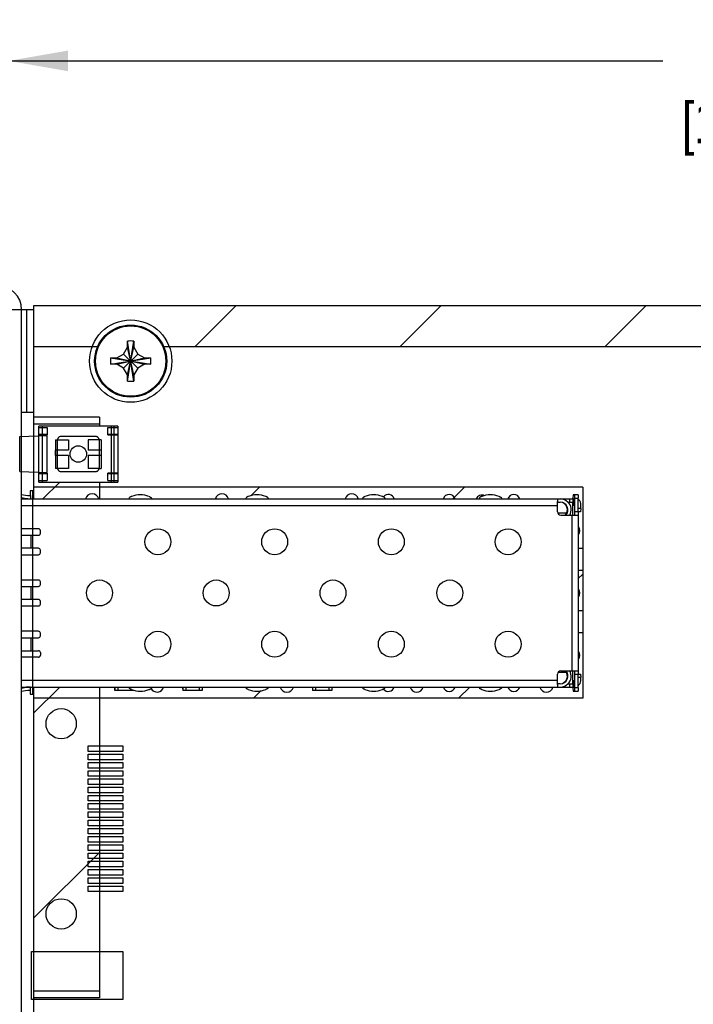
# Model space of a CAD drawing. Header units: inches. Extents: x 0 to 22, y 0 to 17.
# Tile 52 of 65: x 9.4 to 11.4, y 11.5 to 14.5. Entities that reach past the tile are written whole.
import ezdxf

# ---------------------------------------------------------------- set-up
doc = ezdxf.new("R2010")
doc.units = ezdxf.units.IN
doc.header["$LTSCALE"] = 1.21
doc.header["$MEASUREMENT"] = 0
doc.layers.get('0').update_dxf_attribs({"linetype": 'CONTINUOUS'})
for name, color, linetype in [('COSMETIC', 7, 'CONTINUOUS'), ('DATUMCURVES', 7, 'CONTINUOUS'), ('DIMENSIONS', 7, 'CONTINUOUS')]:
    doc.layers.add(name, color=color, linetype=linetype)
doc.styles.get("Standard").update_dxf_attribs({"font": 'txt', "width": 0.8})
doc.dimstyles.new('DIMSTYLE_1', dxfattribs={"dimtxt": 0.125, "dimasz": 0.18, "dimexe": 0.18, "dimexo": 0.0625, "dimgap": 0.09, "dimtad": 0, "dimtih": 1, "dimtoh": 1, "dimzin": 4, "dimdsep": 46, "dimtxsty": 'STANDARD', "dimblk": '_FILLED', "dimblk1": '_FILLED', "dimblk2": '_FILLED', "dimcen": 0.09, "dimadec": 0, "dimazin": 0, "dimtp": 0.01, "dimtm": 0.01, "dimtfac": 1, "dimtofl": 0, "dimtmove": 0, "dimatfit": 3, "dimldrblk": '_FILLED', "dimfxl": 1, "dimtolj": 1, "dimtzin": 4, "dimarcsym": 0})

# ---------------------------------------------------------------- blocks, each defined once
blk = doc.blocks.new('_FILLED')
at = {"color": 0, "linetype": 'BYBLOCK'}
blk.add_solid([(0, 0), (-1, 0.174), (-1, -0.174)], dxfattribs=at)
blk = doc.blocks.new('*D22')
at = {"layer": 'DIMENSIONS', "color": 2, "linetype": 'CONTINUOUS'}
for p, q in [((9.3589, 13.6734), (9.3589, 14.491)), ((14.1549, 13.6854), (14.1549, 14.491)), ((9.3589, 14.366), (11.3444, 14.366)), ((14.1549, 14.366), (12.1694, 14.366))]:
    blk.add_line(p, q, dxfattribs=at)
at = {"layer": 'DIMENSIONS', "color": 2, "linetype": 'CONTINUOUS', "xscale": 0.18, "yscale": 0.18, "zscale": 0.18, "rotation": 180}
blk.add_blockref('_FILLED', (9.3589, 14.366), dxfattribs=at)
at = {"layer": 'DIMENSIONS', "color": 2, "linetype": 'CONTINUOUS', "xscale": 0.18, "yscale": 0.18, "zscale": 0.18}
blk.add_blockref('_FILLED', (14.1549, 14.366), dxfattribs=at)
at = {"layer": 'DIMENSIONS', "color": 2, "linetype": 'CONTINUOUS', "insert": (11.6069, 14.4285), "char_height": 0.125, "width": 0.7, "attachment_point": 2, "line_spacing_factor": 0.9}
blk.add_mtext('4.80\\P[121.8]', dxfattribs=at)

msp = doc.modelspace()

# ---------------------------------------------------------------- linework, layer by layer
at = {"color": 7, "linetype": 'CONTINUOUS'}
for p, q in [((9.4339, 13.6109), (9.3589, 13.6109)), ((9.3979, 10.7269), (9.3979, 13.6109)), ((9.4129, 13.6109), (9.4129, 13.2989)), ((9.4339, 13.6229), (9.4339, 13.0366)), ((14.1549, 13.6229), (9.4339, 13.6229)), ((9.7194, 13.3941), (9.7384, 13.5158)), ((9.7384, 13.3941), (9.7194, 13.5158)), ((9.7194, 13.5152), (9.7194, 13.5158)), ((9.7194, 13.4969), (9.7194, 13.5152)), ((9.7384, 13.5158), (9.7384, 13.5152)), ((9.7384, 13.5152), (9.7384, 13.4969)), ((9.6869, 13.4644), (9.7075, 13.4763)), ((9.7075, 13.4763), (9.7194, 13.4969)), ((9.7075, 13.4335), (9.7503, 13.4763)), ((9.7503, 13.4335), (9.7075, 13.4763)), ((9.7194, 13.4129), (9.7384, 13.4969)), ((9.7384, 13.4129), (9.7194, 13.4969)), ((9.7384, 13.4969), (9.7503, 13.4763)), ((9.7503, 13.4763), (9.7709, 13.4644)), ((9.6681, 13.4644), (9.7898, 13.4454)), ((9.6681, 13.4454), (9.7898, 13.4644)), ((9.6681, 13.4644), (9.6687, 13.4644)), ((9.6687, 13.4644), (9.6869, 13.4644)), ((9.6869, 13.4644), (9.7709, 13.4454)), ((9.6869, 13.4454), (9.7709, 13.4644)), ((9.7709, 13.4644), (9.7892, 13.4644)), ((9.7892, 13.4644), (9.7898, 13.4644)), ((9.6687, 13.4454), (9.6681, 13.4454)), ((9.6869, 13.4454), (9.6687, 13.4454)), ((9.7075, 13.4335), (9.6869, 13.4454)), ((9.7194, 13.4129), (9.7075, 13.4335)), ((9.7503, 13.4335), (9.7384, 13.4129)), ((9.7709, 13.4454), (9.7503, 13.4335)), ((9.7892, 13.4454), (9.7709, 13.4454)), ((9.7898, 13.4454), (9.7892, 13.4454)), ((9.7194, 13.3947), (9.7194, 13.4129)), ((9.7194, 13.3941), (9.7194, 13.3947)), ((9.7384, 13.4129), (9.7384, 13.3947)), ((9.7384, 13.3947), (9.7384, 13.3941)), ((9.4339, 13.2989), (9.3979, 13.2989)), ((9.4499, 13.0879), (9.4499, 13.2579)), ((9.6899, 13.2579), (9.4499, 13.2579)), ((9.4499, 13.2529), (9.4749, 13.2529)), ((9.461, 13.0879), (9.461, 13.2579)), ((9.4749, 13.2529), (9.4749, 13.2307)), ((9.6599, 13.2309), (9.6599, 13.2529)), ((9.6599, 13.2529), (9.6899, 13.2529)), ((9.6789, 13.0879), (9.6789, 13.2579)), ((9.6899, 13.2579), (9.6899, 13.0879)), ((9.4499, 13.2307), (9.4749, 13.2307)), ((9.4749, 13.1169), (9.4749, 13.2289)), ((9.5059, 13.2164), (9.5059, 13.1294)), ((9.5059, 13.2164), (9.5069, 13.2164)), ((9.6229, 13.2259), (9.5169, 13.2259)), ((9.6339, 13.2164), (9.6329, 13.2164)), ((9.6339, 13.1294), (9.6339, 13.2164)), ((9.6599, 13.2309), (9.6899, 13.2309)), ((9.5059, 13.1294), (9.5069, 13.1294)), ((9.5169, 13.1199), (9.6229, 13.1199)), ((9.6339, 13.1294), (9.6329, 13.1294)), ((9.4749, 13.1152), (9.4499, 13.1152)), ((9.4499, 13.0929), (9.4749, 13.0929)), ((9.4499, 13.0879), (9.6899, 13.0879)), ((9.4749, 13.1152), (9.4749, 13.0929)), ((9.6599, 13.0929), (9.6599, 13.1149)), ((9.6899, 13.1149), (9.6599, 13.1149)), ((9.6599, 13.0929), (9.6899, 13.0929)), ((9.3979, 13.0366), (11.0743, 13.0366)), ((9.4253, 13.0471), (9.4228, 13.0471)), ((9.4228, 13.0372), (9.4253, 13.0372)), ((9.4253, 13.0471), (9.4253, 13.0372)), ((9.7255, 13.0393), (9.7257, 13.0413)), ((9.726, 13.0366), (9.7255, 13.0393)), ((10.0798, 13.0393), (10.08, 13.0413)), ((10.0802, 13.0366), (10.0798, 13.0393)), ((10.4341, 13.0393), (10.4342, 13.0413)), ((10.4345, 13.0366), (10.4341, 13.0393)), ((10.7884, 13.0393), (10.7885, 13.0413)), ((10.7888, 13.0366), (10.7884, 13.0393)), ((11.0244, 13.0366), (11.0247, 13.0285)), ((11.0608, 13.0366), (11.0608, 13.0268)), ((11.0705, 13.0366), (11.0705, 13.0268)), ((11.0717, 13.0488), (11.0715, 13.039)), ((11.0715, 13.0366), (11.0715, 13.039)), ((11.0869, 13.0488), (11.0717, 13.0488)), ((11.0728, 13.0368), (11.0729, 13.037)), ((11.0729, 13.037), (11.0743, 13.037)), ((11.0743, 13.037), (11.0743, 13.0368)), ((11.0743, 13.0368), (11.0745, 13.0268)), ((11.0773, 13.039), (11.0771, 13.0488)), ((11.0773, 12.9972), (11.0773, 13.039)), ((11.0773, 13.039), (11.0871, 13.039)), ((11.0869, 13.0488), (11.0871, 13.039)), ((11.0871, 12.9972), (11.0871, 13.039)), ((9.3979, 13.0169), (11.0248, 13.0169)), ((11.0247, 13.0268), (11.0328, 13.0268)), ((11.0248, 12.9972), (11.0248, 13.0169)), ((11.0559, 13.0268), (11.0745, 13.0268)), ((11.0715, 12.9874), (11.0715, 13.0268)), ((11.0728, 13.0173), (11.0727, 13.0268)), ((11.0729, 13.0165), (11.0728, 13.0173)), ((11.0743, 13.0165), (11.0729, 13.0165)), ((11.0745, 13.0268), (11.0743, 13.0165)), ((11.0948, 13.0071), (11.0871, 13.0071)), ((11.0948, 13.0071), (11.0946, 12.9972)), ((11.0948, 13.0071), (11.0948, 13.0232)), ((11.0346, 12.9874), (11.0876, 12.9874)), ((11.0683, 12.9874), (11.0683, 12.5149)), ((11.0946, 12.9972), (11.0773, 12.9972)), ((11.0774, 12.9874), (11.0773, 12.9972)), ((11.0871, 12.9972), (11.0873, 12.9874)), ((11.0876, 12.9874), (11.0876, 12.5149)), ((9.449, 12.9461), (9.3979, 12.9461)), ((9.4548, 12.9401), (9.455, 12.9401)), ((9.455, 12.9323), (9.455, 12.9401)), ((9.3979, 12.9264), (9.449, 12.9264)), ((9.427, 12.887), (9.427, 12.9264)), ((9.449, 12.887), (9.3979, 12.887)), ((9.4548, 12.8811), (9.455, 12.8811)), ((9.455, 12.8732), (9.455, 12.8811)), ((9.3979, 12.8673), (9.449, 12.8673)), ((9.449, 12.7905), (9.3979, 12.7905)), ((9.3979, 12.7709), (9.449, 12.7709)), ((9.427, 12.7315), (9.427, 12.7709)), ((9.4548, 12.7846), (9.455, 12.7846)), ((9.455, 12.7768), (9.455, 12.7846)), ((9.449, 12.7315), (9.3979, 12.7315)), ((9.3979, 12.7118), (9.449, 12.7118)), ((9.4548, 12.7256), (9.455, 12.7256)), ((9.455, 12.7177), (9.455, 12.7256)), ((9.449, 12.635), (9.3979, 12.635)), ((9.3979, 12.6153), (9.449, 12.6153)), ((9.427, 12.576), (9.427, 12.6153)), ((9.455, 12.6212), (9.4548, 12.6212)), ((9.455, 12.6212), (9.455, 12.6291)), ((9.3979, 12.576), (9.449, 12.576)), ((9.449, 12.5563), (9.3979, 12.5563)), ((9.455, 12.5701), (9.455, 12.5622)), ((11.0248, 12.4854), (11.0248, 12.5051)), ((11.0346, 12.5149), (11.0876, 12.5149)), ((11.0715, 12.4756), (11.0715, 12.5149)), ((11.0773, 12.5051), (11.0774, 12.5149)), ((11.0773, 12.4634), (11.0773, 12.5051)), ((11.0773, 12.5051), (11.0946, 12.5051)), ((11.0872, 12.5142), (11.0871, 12.5051)), ((11.0871, 12.4634), (11.0871, 12.5051)), ((11.0871, 12.4953), (11.0948, 12.4953)), ((11.0873, 12.5149), (11.0872, 12.5142)), ((11.0946, 12.5051), (11.0948, 12.4953)), ((11.0948, 12.4854), (11.0948, 12.4953)), ((11.0248, 12.4854), (9.3979, 12.4854)), ((9.3979, 12.4657), (11.0743, 12.4657)), ((9.4253, 12.4651), (9.4228, 12.4651)), ((9.4253, 12.4553), (9.4253, 12.4651)), ((9.4339, 12.4657), (9.4339, 11.1429)), ((9.68, 12.4632), (9.6802, 12.4551)), ((9.6802, 12.4649), (9.6802, 12.4657)), ((9.6804, 12.4649), (9.6804, 12.4551)), ((9.6804, 12.4649), (9.7255, 12.4649)), ((9.6904, 12.4551), (9.6904, 12.4649)), ((9.7255, 12.463), (9.726, 12.4657)), ((9.7257, 12.461), (9.7255, 12.463)), ((9.8866, 12.4632), (9.8869, 12.4551)), ((9.8869, 12.4649), (9.8868, 12.4657)), ((9.8871, 12.4649), (9.8871, 12.4551)), ((9.8871, 12.4649), (9.9461, 12.4649)), ((9.8971, 12.4551), (9.8971, 12.4649)), ((9.9365, 12.4649), (9.9365, 12.4551)), ((9.9459, 12.4657), (9.946, 12.4649)), ((9.9461, 12.4649), (9.9461, 12.4551)), ((10.0798, 12.463), (10.0802, 12.4657)), ((10.08, 12.461), (10.0798, 12.463)), ((10.2803, 12.4632), (10.2805, 12.4551)), ((10.2805, 12.4649), (10.2805, 12.4657)), ((10.2807, 12.4649), (10.2807, 12.4551)), ((10.2807, 12.4649), (10.3398, 12.4649)), ((10.2907, 12.4551), (10.2907, 12.4649)), ((10.3301, 12.4649), (10.3301, 12.4551)), ((10.3395, 12.4657), (10.3396, 12.4649)), ((10.3398, 12.4649), (10.3398, 12.4551)), ((10.4341, 12.463), (10.4345, 12.4657)), ((10.4342, 12.461), (10.4341, 12.463)), ((10.7884, 12.463), (10.7888, 12.4657)), ((10.7885, 12.461), (10.7884, 12.463)), ((11.0247, 12.4738), (11.0244, 12.4657)), ((11.0328, 12.4756), (11.0247, 12.4756)), ((11.0559, 12.4756), (11.0745, 12.4756)), ((11.0608, 12.4756), (11.0608, 12.4657)), ((11.0705, 12.4756), (11.0705, 12.4657)), ((11.0715, 12.4634), (11.0715, 12.4657)), ((11.0715, 12.4634), (11.0717, 12.4535)), ((11.0727, 12.4795), (11.0729, 12.4858)), ((11.0729, 12.4653), (11.0728, 12.4655)), ((11.0729, 12.4858), (11.0743, 12.4858)), ((11.0743, 12.4653), (11.0729, 12.4653)), ((11.0743, 12.4858), (11.0745, 12.4795)), ((11.0744, 12.4683), (11.0743, 12.4656)), ((11.0743, 12.4655), (11.0743, 12.4653)), ((11.0745, 12.4756), (11.0744, 12.4683)), ((11.0771, 12.4535), (11.0773, 12.4634)), ((11.0871, 12.4634), (11.0773, 12.4634)), ((11.0871, 12.4634), (11.0869, 12.4535)), ((9.4228, 12.4553), (9.4253, 12.4553)), ((9.7395, 12.4551), (9.6804, 12.4551)), ((9.7298, 12.4589), (9.7298, 12.4551)), ((9.7395, 12.4563), (9.7395, 12.4551)), ((9.9461, 12.4551), (9.8871, 12.4551)), ((10.3398, 12.4551), (10.2807, 12.4551)), ((11.0717, 12.4535), (11.0869, 12.4535))]:
    msp.add_line(p, q, dxfattribs=at)
at = {"color": 6, "linetype": 'CONTINUOUS'}
for p, q in [((9.6699, 13.2579), (9.6699, 13.0879)), ((9.392, 13.2259), (9.4749, 13.2289)), ((9.392, 13.12), (9.392, 13.2259)), ((9.4749, 13.2324), (9.4499, 13.2324)), ((9.5009, 13.2164), (9.5009, 13.1294)), ((9.5009, 13.2164), (9.5059, 13.2164)), ((9.5069, 13.2164), (9.5404, 13.2164)), ((9.5404, 13.2164), (9.5404, 13.1842)), ((9.5994, 13.2164), (9.5994, 13.1842)), ((9.6329, 13.2164), (9.5994, 13.2164)), ((9.6389, 13.2164), (9.6339, 13.2164)), ((9.6389, 13.2164), (9.6389, 13.1294)), ((9.6899, 13.2324), (9.6599, 13.2324)), ((9.501, 13.1684), (9.501, 13.1842)), ((9.5404, 13.1842), (9.501, 13.1842)), ((9.6388, 13.1842), (9.5994, 13.1842)), ((9.6388, 13.1842), (9.6388, 13.1684)), ((9.5404, 13.1684), (9.501, 13.1684)), ((9.5404, 13.1684), (9.5404, 13.1294)), ((9.5994, 13.1684), (9.5994, 13.1294)), ((9.6388, 13.1684), (9.5994, 13.1684)), ((9.392, 13.12), (9.4749, 13.1169)), ((9.5059, 13.1294), (9.5009, 13.1294)), ((9.5404, 13.1294), (9.5069, 13.1294)), ((9.6329, 13.1294), (9.5994, 13.1294)), ((9.6339, 13.1294), (9.6389, 13.1294)), ((9.4499, 13.1134), (9.4749, 13.1134)), ((9.6599, 13.1134), (9.6899, 13.1134))]:
    msp.add_line(p, q, dxfattribs=at)
at = {"color": 7, "linetype": 'CONTINUOUS'}
for centre, radius in [((9.7289, 13.4549), 0.1095), ((9.7289, 13.4549), 0.1067), ((9.5699, 13.1729), 0.025), ((9.8116, 12.9067), 0.0394), ((10.1659, 12.9067), 0.0394), ((10.5201, 12.9067), 0.0394), ((10.8744, 12.9067), 0.0394), ((9.6345, 12.7512), 0.0394), ((9.9887, 12.7512), 0.0394), ((10.343, 12.7512), 0.0394), ((10.6973, 12.7512), 0.0394), ((9.8116, 12.5957), 0.0394), ((10.1659, 12.5957), 0.0394), ((10.5201, 12.5957), 0.0394), ((10.8744, 12.5957), 0.0394), ((9.5179, 12.3544), 0.046), ((9.5179, 11.7774), 0.046)]:
    msp.add_circle(centre, radius, dxfattribs=at)
for centre, radius, start, end in [((9.3249, 13.6109), 0.073, 0, 90), ((9.7289, 13.2122), 0.3037, 88.2119, 91.7881), ((9.9715, 13.4549), 0.3036, 178.2115, 180.0005), ((9.971, 13.4549), 0.3031, 179.998, 181.79), ((9.4869, 13.4549), 0.3031, 359.998, 1.79), ((9.4864, 13.4549), 0.3036, 358.2115, 0.0005), ((9.7289, 13.6977), 0.3037, 268.2119, 271.7881), ((9.4228, 13.137), 0.09, 253.9225, 269.812), ((9.4228, 13.1272), 0.09, 253.9224, 264.947), ((9.42, 13.1272), 0.09, 255.7855, 264.9474), ((9.42, 13.1272), 0.09, 264.9479, 265.9088), ((9.42, 13.1272), 0.09, 265.9087, 266.3633), ((9.4228, 13.1272), 0.09, 264.9479, 265.9088), ((9.4228, 13.1272), 0.09, 265.9087, 266.3633), ((9.4228, 13.1273), 0.0901, 266.3635, 269.9928), ((9.4228, 13.1371), 0.09, 269.8094, 269.9934), ((9.6119, 13.0319), 0.0205, 13.6091, 166.3909), ((9.758, 12.973), 0.0759, 69.5745, 110.4307), ((10.0059, 13.0319), 0.0205, 13.6091, 166.3498), ((10.1123, 12.973), 0.0759, 69.5745, 110.4307), ((10.3999, 13.0319), 0.0205, 14.8857, 166.512), ((10.4665, 12.973), 0.0759, 69.5745, 110.4307), ((10.5109, 13.0319), 0.0185, 15.0384, 142.4886), ((10.6959, 13.0319), 0.0185, 14.972, 163.7388), ((10.7939, 13.0319), 0.0165, 60.5971, 163.9244), ((10.8208, 12.973), 0.0759, 69.5745, 110.4307), ((10.8919, 13.0319), 0.0185, 15.0384, 164.9616), ((10.4021, 13.0203), 0.6227, 0.6053, 0.7553), ((11.0328, 13.0035), 0.0331, 45.2023, 90.0011), ((11.0814, 13.0232), 0.0134, 0.0047, 64.3516), ((10.1071, 13.0174), 0.9177, 359.9716, 0.5927), ((11.0328, 13.0035), 0.0232, 315.7178, 89.9895), ((11.0315, 13.0035), 0.0232, 315.7171, 86.761), ((11.0328, 13.0035), 0.0331, 330.7889, 45.2046), ((11.0346, 12.9972), 0.00984, 179.998, 269.992), ((9.449, 12.9401), 0.00591, 359.998, 89.992), ((11.0739, 12.9399), 0.0185, 318.2915, 41.7085), ((9.449, 12.9323), 0.00591, 270.008, 0.002), ((9.449, 12.8811), 0.00591, 359.998, 89.992), ((9.449, 12.8732), 0.00591, 270.008, 0.002), ((9.449, 12.7846), 0.00591, 359.998, 89.992), ((9.449, 12.7768), 0.00591, 270.008, 0.002), ((11.0739, 12.7509), 0.0185, 318.2915, 41.7085), ((9.449, 12.7256), 0.00591, 359.998, 89.992), ((9.449, 12.7177), 0.00591, 270.008, 0.002), ((9.449, 12.6291), 0.00591, 359.998, 89.992), ((9.449, 12.6212), 0.00591, 270.008, 0.002), ((9.449, 12.5701), 0.00591, 359.998, 89.992), ((9.449, 12.5622), 0.00591, 270.008, 0.002), ((11.0739, 12.5619), 0.0185, 318.2915, 41.7085), ((11.0346, 12.5051), 0.00984, 90.008, 180.002), ((11.0328, 12.4988), 0.0232, 270.0105, 44.2822), ((11.0315, 12.4988), 0.0232, 273.2389, 44.2829), ((11.0328, 12.4988), 0.0331, 314.7952, 29.2112), ((9.4228, 12.3752), 0.09, 95.053, 106.0776), ((9.42, 12.3752), 0.09, 95.0526, 104.2145), ((9.42, 12.3752), 0.09, 94.0912, 95.0521), ((9.42, 12.3751), 0.09, 93.6367, 94.0913), ((9.4228, 12.3752), 0.09, 94.0912, 95.0521), ((9.4228, 12.3751), 0.09, 93.6367, 94.0913), ((9.4228, 12.375), 0.0901, 90.0072, 93.6365), ((10.3571, 12.4721), 0.6771, 180.5451, 180.7492), ((9.8089, 12.4709), 0.0205, 207.0425, 344.9486), ((10.5637, 12.4721), 0.6771, 180.5451, 180.7492), ((10.2029, 12.4709), 0.0205, 195.0514, 344.9486), ((10.9573, 12.4721), 0.6771, 180.5451, 180.7492), ((10.5109, 12.4709), 0.0185, 218.0027, 343.3692), ((10.5969, 12.4709), 0.0205, 195.0514, 344.9486), ((10.6959, 12.4709), 0.0185, 196.6308, 343.3692), ((10.8919, 12.4709), 0.0185, 196.6308, 343.3692), ((10.9909, 12.4709), 0.0205, 195.0514, 344.9486), ((10.3807, 12.4823), 0.6441, 359.2471, 359.3922), ((10.035, 12.4853), 0.9898, 359.4299, 0.0058), ((11.0328, 12.4988), 0.0331, 269.9992, 314.7972), ((11.6108, 12.4756), 0.5381, 179.5812, 180.0015), ((11.0686, 12.4661), 0.00574, 354.8511, 355.6025), ((11.0708, 12.4659), 0.00357, 353.9128, 354.8215), ((10.5566, 12.4757), 0.5179, 359.9902, 0.427), ((11.0751, 12.4854), 0.0197, 307.8436, 359.9997), ((9.4228, 12.3653), 0.09, 90.188, 106.0775), ((9.4228, 12.3653), 0.09, 90.0066, 90.1906), ((9.758, 12.5293), 0.0759, 249.5693, 290.4255), ((10.1123, 12.5293), 0.0759, 249.5693, 290.4255), ((10.4665, 12.5293), 0.0759, 249.5693, 290.4255), ((10.8208, 12.5293), 0.0759, 249.5693, 290.4255)]:
    msp.add_arc(centre, radius, start, end, dxfattribs=at)
for points, knots in [([(9.5169, 13.2259), (9.5161, 13.2259), (9.5144, 13.2257), (9.512, 13.2248), (9.51, 13.2232), (9.5083, 13.2213), (9.5073, 13.2189), (9.507, 13.2173), (9.5069, 13.2164)], [0, 0, 0, 0, 0.165962, 0.333063, 0.500053, 0.667043, 0.834136, 1, 1, 1, 1]), ([(9.6329, 13.2164), (9.6329, 13.2173), (9.6326, 13.2189), (9.6315, 13.2213), (9.6299, 13.2232), (9.6278, 13.2248), (9.6255, 13.2257), (9.6238, 13.2259), (9.6229, 13.2259)], [0, 0, 0, 0, 0.165966, 0.333066, 0.500057, 0.667046, 0.834141, 1, 1, 1, 1]), ([(9.5069, 13.1294), (9.507, 13.1286), (9.5073, 13.1269), (9.5083, 13.1246), (9.51, 13.1226), (9.512, 13.1211), (9.5144, 13.1201), (9.5161, 13.1199), (9.5169, 13.1199)], [0, 0, 0, 0, 0.165966, 0.333066, 0.500057, 0.667046, 0.834141, 1, 1, 1, 1]), ([(9.6229, 13.1199), (9.6238, 13.1199), (9.6255, 13.1201), (9.6278, 13.1211), (9.6299, 13.1226), (9.6315, 13.1246), (9.6326, 13.1269), (9.6329, 13.1286), (9.6329, 13.1294)], [0, 0, 0, 0, 0.165962, 0.333063, 0.500053, 0.667043, 0.834136, 1, 1, 1, 1]), ([(9.7315, 13.0441), (9.7311, 13.044), (9.7304, 13.0437), (9.7294, 13.0433), (9.7284, 13.0429), (9.7277, 13.0425), (9.7272, 13.0422), (9.7268, 13.042), (9.7265, 13.0419), (9.7262, 13.0417), (9.726, 13.0416), (9.7259, 13.0415), (9.7258, 13.0414), (9.7257, 13.0414), (9.7257, 13.0413), (9.7257, 13.0413), (9.7257, 13.0413)], [0, 0, 0, 0, 0.179073, 0.354024, 0.518265, 0.667079, 0.7344, 0.796084, 0.851235, 0.898958, 0.938367, 0.968677, 0.980215, 0.989258, 0.995798, 1, 1, 1, 1]), ([(9.7845, 13.0441), (9.7848, 13.044), (9.7856, 13.0437), (9.7866, 13.0433), (9.7876, 13.0429), (9.7883, 13.0425), (9.7889, 13.0422), (9.7893, 13.042), (9.7896, 13.0419), (9.7899, 13.0417), (9.7901, 13.0416), (9.7903, 13.0415), (9.7904, 13.0414), (9.7904, 13.0414), (9.7905, 13.0413), (9.7905, 13.0413), (9.7905, 13.0413)], [0, 0, 0, 0, 0.174887, 0.346821, 0.509266, 0.657525, 0.725032, 0.787217, 0.843191, 0.892062, 0.932947, 0.965024, 0.977526, 0.987557, 0.995051, 1, 1, 1, 1]), ([(9.7905, 13.0413), (9.7907, 13.0409), (9.7913, 13.04), (9.7919, 13.0388), (9.7925, 13.0377), (9.7927, 13.037), (9.7929, 13.0366)], [0, 0, 0, 0, 0.290689, 0.555899, 0.787089, 1, 1, 1, 1]), ([(10.0858, 13.0441), (10.0854, 13.044), (10.0847, 13.0437), (10.0837, 13.0433), (10.0827, 13.0429), (10.082, 13.0425), (10.0814, 13.0422), (10.0811, 13.042), (10.0808, 13.0419), (10.0805, 13.0417), (10.0803, 13.0416), (10.0801, 13.0415), (10.0801, 13.0414), (10.08, 13.0414), (10.08, 13.0413), (10.08, 13.0413), (10.08, 13.0413)], [0, 0, 0, 0, 0.179073, 0.354024, 0.518265, 0.667079, 0.7344, 0.796084, 0.851235, 0.898958, 0.938367, 0.968677, 0.980215, 0.989258, 0.995798, 1, 1, 1, 1]), ([(10.1448, 13.0413), (10.1447, 13.0413), (10.1447, 13.0413), (10.1447, 13.0414), (10.1446, 13.0414), (10.1445, 13.0415), (10.1444, 13.0416), (10.1441, 13.0417), (10.1439, 13.0419), (10.1435, 13.042), (10.1432, 13.0422), (10.1426, 13.0425), (10.1418, 13.0429), (10.1409, 13.0433), (10.1398, 13.0437), (10.1391, 13.044), (10.1388, 13.0441)], [0, 0, 0, 0, 0.004949, 0.012442, 0.022473, 0.034976, 0.067052, 0.107938, 0.156812, 0.212787, 0.274972, 0.342477, 0.490735, 0.653182, 0.825117, 1, 1, 1, 1]), ([(10.1448, 13.0413), (10.145, 13.0409), (10.1455, 13.04), (10.1462, 13.0388), (10.1467, 13.0377), (10.147, 13.037), (10.1471, 13.0366)], [0, 0, 0, 0, 0.290689, 0.555899, 0.787089, 1, 1, 1, 1]), ([(10.4342, 13.0413), (10.4342, 13.0413), (10.4343, 13.0413), (10.4343, 13.0414), (10.4343, 13.0414), (10.4344, 13.0415), (10.4346, 13.0416), (10.4348, 13.0417), (10.435, 13.0419), (10.4354, 13.042), (10.4357, 13.0422), (10.4362, 13.0425), (10.437, 13.0429), (10.4379, 13.0433), (10.439, 13.0437), (10.4397, 13.044), (10.44, 13.0441)], [0, 0, 0, 0, 0.004202, 0.010741, 0.019784, 0.031321, 0.061629, 0.101037, 0.148758, 0.203907, 0.26559, 0.33291, 0.481726, 0.645968, 0.820921, 1, 1, 1, 1]), ([(10.499, 13.0413), (10.499, 13.0413), (10.499, 13.0413), (10.499, 13.0414), (10.4989, 13.0414), (10.4988, 13.0415), (10.4986, 13.0416), (10.4984, 13.0417), (10.4981, 13.0419), (10.4978, 13.042), (10.4974, 13.0422), (10.4969, 13.0425), (10.4961, 13.0429), (10.4951, 13.0433), (10.4941, 13.0437), (10.4934, 13.044), (10.493, 13.0441)], [0, 0, 0, 0, 0.004949, 0.012442, 0.022473, 0.034976, 0.067052, 0.107938, 0.156812, 0.212787, 0.274972, 0.342477, 0.490735, 0.653182, 0.825117, 1, 1, 1, 1]), ([(10.499, 13.0413), (10.4993, 13.0409), (10.4998, 13.04), (10.5005, 13.0388), (10.501, 13.0377), (10.5013, 13.037), (10.5014, 13.0366)], [0, 0, 0, 0, 0.290689, 0.555899, 0.787089, 1, 1, 1, 1]), ([(10.7943, 13.0441), (10.794, 13.044), (10.7932, 13.0437), (10.7922, 13.0433), (10.7913, 13.0429), (10.7905, 13.0425), (10.79, 13.0422), (10.7896, 13.042), (10.7893, 13.0419), (10.789, 13.0417), (10.7888, 13.0416), (10.7887, 13.0415), (10.7886, 13.0414), (10.7886, 13.0414), (10.7885, 13.0413), (10.7885, 13.0413), (10.7885, 13.0413)], [0, 0, 0, 0, 0.179073, 0.354024, 0.518265, 0.667079, 0.7344, 0.796084, 0.851235, 0.898958, 0.938367, 0.968677, 0.980215, 0.989258, 0.995798, 1, 1, 1, 1]), ([(10.8473, 13.0441), (10.8477, 13.044), (10.8484, 13.0437), (10.8494, 13.0433), (10.8504, 13.0429), (10.8511, 13.0425), (10.8517, 13.0422), (10.8521, 13.042), (10.8524, 13.0419), (10.8527, 13.0417), (10.8529, 13.0416), (10.8531, 13.0415), (10.8532, 13.0414), (10.8532, 13.0414), (10.8533, 13.0413), (10.8533, 13.0413), (10.8533, 13.0413)], [0, 0, 0, 0, 0.174887, 0.346821, 0.509266, 0.657525, 0.725032, 0.787217, 0.843191, 0.892062, 0.932947, 0.965024, 0.977526, 0.987557, 0.995051, 1, 1, 1, 1]), ([(10.8533, 13.0413), (10.8536, 13.0409), (10.8541, 13.04), (10.8548, 13.0388), (10.8553, 13.0377), (10.8556, 13.037), (10.8557, 13.0366)], [0, 0, 0, 0, 0.290689, 0.555899, 0.787089, 1, 1, 1, 1]), ([(9.7315, 12.4582), (9.7311, 12.4583), (9.7304, 12.4586), (9.7294, 12.459), (9.7284, 12.4595), (9.7277, 12.4598), (9.7272, 12.4601), (9.7268, 12.4603), (9.7265, 12.4605), (9.7262, 12.4606), (9.726, 12.4608), (9.7259, 12.4609), (9.7258, 12.4609), (9.7257, 12.461), (9.7257, 12.461), (9.7257, 12.461), (9.7257, 12.461)], [0, 0, 0, 0, 0.179078, 0.354028, 0.518267, 0.667084, 0.734406, 0.79609, 0.85124, 0.898961, 0.938369, 0.968677, 0.980216, 0.989258, 0.995798, 1, 1, 1, 1]), ([(9.7845, 12.4582), (9.7848, 12.4583), (9.7856, 12.4586), (9.7866, 12.459), (9.7876, 12.4595), (9.7883, 12.4598), (9.7889, 12.4601), (9.7893, 12.4603), (9.7896, 12.4605), (9.7899, 12.4606), (9.7901, 12.4608), (9.7903, 12.4609), (9.7904, 12.4609), (9.7904, 12.461), (9.7905, 12.461), (9.7905, 12.461), (9.7905, 12.461)], [0, 0, 0, 0, 0.174883, 0.346817, 0.509264, 0.657521, 0.725027, 0.787211, 0.843186, 0.89206, 0.932946, 0.965023, 0.977526, 0.987557, 0.995051, 1, 1, 1, 1]), ([(9.7929, 12.4657), (9.7927, 12.4654), (9.7925, 12.4647), (9.7919, 12.4635), (9.7913, 12.4623), (9.7907, 12.4615), (9.7905, 12.461)], [0, 0, 0, 0, 0.212911, 0.444101, 0.709311, 1, 1, 1, 1]), ([(10.0858, 12.4582), (10.0854, 12.4583), (10.0847, 12.4586), (10.0837, 12.459), (10.0827, 12.4595), (10.082, 12.4598), (10.0814, 12.4601), (10.0811, 12.4603), (10.0808, 12.4605), (10.0805, 12.4606), (10.0803, 12.4608), (10.0801, 12.4609), (10.0801, 12.4609), (10.08, 12.461), (10.08, 12.461), (10.08, 12.461), (10.08, 12.461)], [0, 0, 0, 0, 0.179078, 0.354028, 0.518267, 0.667084, 0.734406, 0.79609, 0.85124, 0.898961, 0.938369, 0.968677, 0.980216, 0.989258, 0.995798, 1, 1, 1, 1]), ([(10.1448, 12.461), (10.1447, 12.461), (10.1447, 12.461), (10.1447, 12.461), (10.1446, 12.4609), (10.1445, 12.4609), (10.1444, 12.4608), (10.1441, 12.4606), (10.1439, 12.4605), (10.1435, 12.4603), (10.1432, 12.4601), (10.1426, 12.4598), (10.1418, 12.4595), (10.1409, 12.459), (10.1398, 12.4586), (10.1391, 12.4583), (10.1388, 12.4582)], [0, 0, 0, 0, 0.004949, 0.012442, 0.022473, 0.034975, 0.067051, 0.107935, 0.156807, 0.21278, 0.274963, 0.342469, 0.490727, 0.653175, 0.825112, 1, 1, 1, 1]), ([(10.1471, 12.4657), (10.147, 12.4654), (10.1467, 12.4647), (10.1462, 12.4635), (10.1455, 12.4623), (10.145, 12.4615), (10.1448, 12.461)], [0, 0, 0, 0, 0.212911, 0.444101, 0.709311, 1, 1, 1, 1]), ([(10.44, 12.4582), (10.4397, 12.4583), (10.439, 12.4586), (10.4379, 12.459), (10.437, 12.4595), (10.4362, 12.4598), (10.4357, 12.4601), (10.4354, 12.4603), (10.435, 12.4605), (10.4348, 12.4606), (10.4346, 12.4608), (10.4344, 12.4609), (10.4343, 12.4609), (10.4343, 12.461), (10.4343, 12.461), (10.4342, 12.461), (10.4342, 12.461)], [0, 0, 0, 0, 0.179078, 0.354028, 0.518267, 0.667084, 0.734406, 0.79609, 0.85124, 0.898961, 0.938369, 0.968677, 0.980216, 0.989258, 0.995798, 1, 1, 1, 1]), ([(10.499, 12.461), (10.499, 12.461), (10.499, 12.461), (10.499, 12.461), (10.4989, 12.4609), (10.4988, 12.4609), (10.4986, 12.4608), (10.4984, 12.4606), (10.4981, 12.4605), (10.4978, 12.4603), (10.4974, 12.4601), (10.4969, 12.4598), (10.4961, 12.4595), (10.4951, 12.459), (10.4941, 12.4586), (10.4934, 12.4583), (10.493, 12.4582)], [0, 0, 0, 0, 0.004949, 0.012442, 0.022473, 0.034975, 0.067051, 0.107935, 0.156807, 0.21278, 0.274963, 0.342469, 0.490727, 0.653175, 0.825112, 1, 1, 1, 1]), ([(10.5014, 12.4657), (10.5013, 12.4654), (10.501, 12.4647), (10.5005, 12.4635), (10.4998, 12.4623), (10.4993, 12.4615), (10.499, 12.461)], [0, 0, 0, 0, 0.212911, 0.444101, 0.709311, 1, 1, 1, 1]), ([(10.7943, 12.4582), (10.794, 12.4583), (10.7932, 12.4586), (10.7922, 12.459), (10.7913, 12.4595), (10.7905, 12.4598), (10.79, 12.4601), (10.7896, 12.4603), (10.7893, 12.4605), (10.789, 12.4606), (10.7888, 12.4608), (10.7887, 12.4609), (10.7886, 12.4609), (10.7886, 12.461), (10.7885, 12.461), (10.7885, 12.461), (10.7885, 12.461)], [0, 0, 0, 0, 0.179078, 0.354028, 0.518267, 0.667084, 0.734406, 0.79609, 0.85124, 0.898961, 0.938369, 0.968677, 0.980216, 0.989258, 0.995798, 1, 1, 1, 1]), ([(10.8533, 12.461), (10.8533, 12.461), (10.8533, 12.461), (10.8532, 12.461), (10.8532, 12.4609), (10.8531, 12.4609), (10.8529, 12.4608), (10.8527, 12.4606), (10.8524, 12.4605), (10.8521, 12.4603), (10.8517, 12.4601), (10.8511, 12.4598), (10.8504, 12.4595), (10.8494, 12.459), (10.8484, 12.4586), (10.8477, 12.4583), (10.8473, 12.4582)], [0, 0, 0, 0, 0.004949, 0.012442, 0.022473, 0.034975, 0.067051, 0.107935, 0.156807, 0.21278, 0.274963, 0.342469, 0.490727, 0.653175, 0.825112, 1, 1, 1, 1]), ([(10.8557, 12.4657), (10.8556, 12.4654), (10.8553, 12.4647), (10.8548, 12.4635), (10.8541, 12.4623), (10.8536, 12.4615), (10.8533, 12.461)], [0, 0, 0, 0, 0.212911, 0.444101, 0.709311, 1, 1, 1, 1])]:
    msp.add_open_spline(points, degree=3, knots=knots, dxfattribs=at)
at = {"layer": 'COSMETIC', "color": 4, "linetype": 'CONTINUOUS'}
for p, q in [((9.4339, 13.6229), (9.4339, 13.0366)), ((14.1549, 13.6229), (9.4339, 13.6229)), ((9.6283, 13.4979), (9.4339, 13.4979)), ((14.0299, 13.4979), (9.8296, 13.4979)), ((9.6339, 13.2849), (9.4339, 13.2849)), ((9.6339, 13.2849), (9.6339, 13.2579)), ((9.4339, 13.2649), (9.6339, 13.2649)), ((9.6339, 13.0879), (9.6339, 13.0366)), ((11.1009, 13.0719), (9.4339, 13.0719)), ((11.1009, 13.0719), (11.1009, 12.4319)), ((11.0521, 12.9929), (11.0259, 12.9929)), ((11.0876, 12.8874), (11.1009, 12.8874)), ((11.0876, 12.8204), (11.1009, 12.8204)), ((11.0876, 12.6984), (11.1009, 12.6984)), ((11.0876, 12.6314), (11.1009, 12.6314)), ((11.0269, 12.5109), (11.0512, 12.5109)), ((9.4339, 12.4657), (9.4339, 11.1429)), ((9.6339, 12.4657), (9.6339, 11.5229)), ((11.1009, 12.4319), (9.4339, 12.4319)), ((9.6339, 11.5429), (9.4339, 11.5429)), ((9.6339, 11.5229), (9.4339, 11.5229))]:
    msp.add_line(p, q, dxfattribs=at)
at = {"layer": 'COSMETIC', "color": 2, "linetype": 'CONTINUOUS'}
for p, q in [((9.9234, 13.4979), (10.0484, 13.6229)), ((10.5457, 13.4979), (10.6707, 13.6229)), ((11.1679, 13.4979), (11.2929, 13.6229)), ((9.4621, 13.0366), (9.5134, 13.0879)), ((10.0938, 13.0461), (10.1197, 13.0719)), ((10.7066, 13.0366), (10.7419, 13.0719)), ((11.0876, 12.7954), (11.1009, 12.8087)), ((9.4339, 12.3862), (9.5135, 12.4657)), ((10.7242, 12.4319), (10.758, 12.4657)), ((10.1019, 12.4319), (10.1248, 12.4548)), ((9.4339, 11.7639), (9.6339, 11.9639))]:
    msp.add_line(p, q, dxfattribs=at)
at = {"layer": 'COSMETIC', "color": 7, "linetype": 'CONTINUOUS'}
for p, q in [((9.5999, 12.2699), (9.5999, 12.2869)), ((9.5999, 12.2869), (9.7049, 12.2869)), ((9.7049, 12.2869), (9.7049, 12.2699)), ((9.7049, 12.2699), (9.5999, 12.2699)), ((9.5999, 12.2449), (9.5999, 12.2619)), ((9.5999, 12.2619), (9.7049, 12.2619)), ((9.7049, 12.2619), (9.7049, 12.2449)), ((9.7049, 12.2449), (9.5999, 12.2449)), ((9.5999, 12.2199), (9.5999, 12.2369)), ((9.5999, 12.2369), (9.7049, 12.2369)), ((9.7049, 12.2369), (9.7049, 12.2199)), ((9.7049, 12.2199), (9.5999, 12.2199)), ((9.5999, 12.1949), (9.5999, 12.2119)), ((9.5999, 12.2119), (9.7049, 12.2119)), ((9.7049, 12.1949), (9.5999, 12.1949)), ((9.7049, 12.2119), (9.7049, 12.1949)), ((9.5999, 12.1699), (9.5999, 12.1869)), ((9.5999, 12.1869), (9.7049, 12.1869)), ((9.7049, 12.1699), (9.5999, 12.1699)), ((9.5999, 12.1449), (9.5999, 12.1619)), ((9.5999, 12.1619), (9.7049, 12.1619)), ((9.7049, 12.1869), (9.7049, 12.1699)), ((9.7049, 12.1619), (9.7049, 12.1449)), ((9.7049, 12.1449), (9.5999, 12.1449)), ((9.5999, 12.1199), (9.5999, 12.1369)), ((9.5999, 12.1369), (9.7049, 12.1369)), ((9.7049, 12.1369), (9.7049, 12.1199)), ((9.7049, 12.1199), (9.5999, 12.1199)), ((9.5999, 12.0949), (9.5999, 12.1119)), ((9.5999, 12.1119), (9.7049, 12.1119)), ((9.7049, 12.1119), (9.7049, 12.0949)), ((9.7049, 12.0949), (9.5999, 12.0949)), ((9.5999, 12.0699), (9.5999, 12.0869)), ((9.5999, 12.0869), (9.7049, 12.0869)), ((9.7049, 12.0869), (9.7049, 12.0699)), ((9.7049, 12.0699), (9.5999, 12.0699)), ((9.5999, 12.0449), (9.5999, 12.0619)), ((9.5999, 12.0619), (9.7049, 12.0619)), ((9.7049, 12.0449), (9.5999, 12.0449)), ((9.7049, 12.0619), (9.7049, 12.0449)), ((9.5999, 12.0199), (9.5999, 12.0369)), ((9.5999, 12.0369), (9.7049, 12.0369)), ((9.7049, 12.0199), (9.5999, 12.0199)), ((9.7049, 12.0369), (9.7049, 12.0199)), ((9.5999, 11.9949), (9.5999, 12.0119)), ((9.5999, 12.0119), (9.7049, 12.0119)), ((9.7049, 11.9949), (9.5999, 11.9949)), ((9.5999, 11.9699), (9.5999, 11.9869)), ((9.5999, 11.9869), (9.7049, 11.9869)), ((9.7049, 12.0119), (9.7049, 11.9949)), ((9.7049, 11.9869), (9.7049, 11.9699)), ((9.7049, 11.9699), (9.5999, 11.9699)), ((9.5999, 11.9449), (9.5999, 11.9619)), ((9.5999, 11.9619), (9.7049, 11.9619)), ((9.7049, 11.9619), (9.7049, 11.9449)), ((9.7049, 11.9449), (9.5999, 11.9449)), ((9.5999, 11.9199), (9.5999, 11.9369)), ((9.5999, 11.9369), (9.7049, 11.9369)), ((9.7049, 11.9369), (9.7049, 11.9199)), ((9.7049, 11.9199), (9.5999, 11.9199)), ((9.5999, 11.8949), (9.5999, 11.9119)), ((9.5999, 11.9119), (9.7049, 11.9119)), ((9.7049, 11.8949), (9.5999, 11.8949)), ((9.7049, 11.9119), (9.7049, 11.8949)), ((9.5999, 11.8699), (9.5999, 11.8869)), ((9.5999, 11.8869), (9.7049, 11.8869)), ((9.7049, 11.8699), (9.5999, 11.8699)), ((9.7049, 11.8869), (9.7049, 11.8699)), ((9.5999, 11.8449), (9.5999, 11.8619)), ((9.5999, 11.8619), (9.7049, 11.8619)), ((9.7049, 11.8449), (9.5999, 11.8449)), ((9.7049, 11.8619), (9.7049, 11.8449)), ((9.4279, 11.5179), (9.4279, 11.6629)), ((9.4279, 11.6629), (9.7049, 11.6629)), ((9.7049, 11.6629), (9.7049, 11.5179)), ((9.7049, 11.5179), (9.4279, 11.5179))]:
    msp.add_line(p, q, dxfattribs=at)
at = {"layer": 'COSMETIC', "color": 4, "linetype": 'CONTINUOUS'}
msp.add_circle((9.7289, 13.4549), 0.125, dxfattribs=at)
at = {"layer": 'DATUMCURVES', "color": 7, "linetype": 'CONTINUOUS'}
for p, q in [((9.4235, 13.0616), (9.4235, 13.0471)), ((9.4316, 13.0616), (9.4235, 13.0616)), ((9.4316, 12.4444), (9.4316, 13.0616)), ((9.4235, 13.0372), (9.4235, 13.0366)), ((9.4235, 12.4657), (9.4235, 12.4651)), ((9.4235, 12.4553), (9.4235, 12.4444)), ((9.4235, 12.4444), (9.4316, 12.4444))]:
    msp.add_line(p, q, dxfattribs=at)

# ---------------------------------------------------------------- dimensions: what is measured, and where the dimension line sits
at = {"layer": 'DIMENSIONS', "color": 2, "linetype": 'CONTINUOUS'}
dim = msp.add_linear_dim(base=(14.1549, 14.366), p1=(9.3589, 13.6734), p2=(14.1549, 13.6854), dimstyle='DIMSTYLE_1', dxfattribs=at)
dim.commit()
dim.dimension.update_dxf_attribs({"geometry": '*D22', "text_midpoint": (11.6319, 14.2722), "dimtype": 160})

doc.saveas('drawing.dxf')
